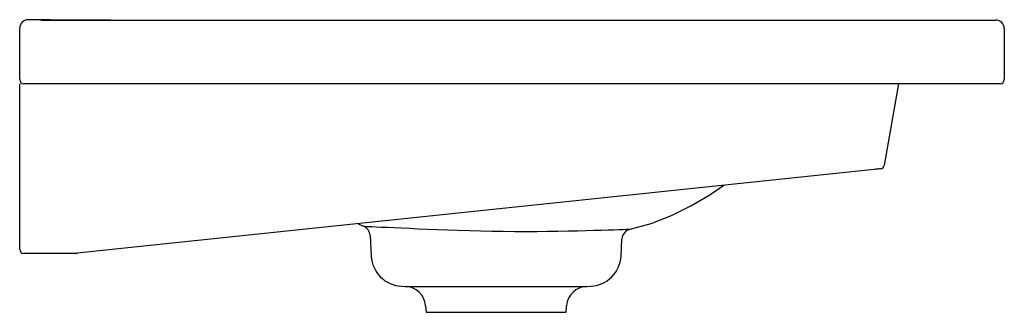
# Model space of a CAD drawing. Header units: millimetres. Extents: x 4787.744 to 4788.209, y 2217.732 to 2217.87.
import ezdxf

# ---------------------------------------------------------------- set-up
doc = ezdxf.new("R2010")
doc.units = ezdxf.units.MM
doc.layers.add('SANINDUSA', color=3, linetype='Continuous')

msp = doc.modelspace()

# ---------------------------------------------------------------- linework, layer by layer
at = {"layer": 'SANINDUSA'}
for p, q in [((4787.75382, 2217.86998), (4788.19882, 2217.86998)), ((4788.19882, 2217.86998), (4788.20482, 2217.86998)), ((4787.74382, 2217.85798), (4787.74382, 2217.86598)), ((4788.20882, 2217.86598), (4788.20882, 2217.84198)), ((4787.74382, 2217.84198), (4787.74382, 2217.85798)), ((4787.74382, 2217.76198), (4787.74382, 2217.83998)), ((4787.75382, 2217.83998), (4787.74582, 2217.83998)), ((4788.19882, 2217.83998), (4787.75382, 2217.83998)), ((4788.15892, 2217.83998), (4788.15214, 2217.80151)), ((4788.20682, 2217.83998), (4788.19882, 2217.83998)), ((4788.14737, 2217.79956), (4787.77092, 2217.75999)), ((4787.90367, 2217.77394), (4787.90625, 2217.77276)), ((4787.90932, 2217.76841), (4787.90983, 2217.75868)), ((4788.0278, 2217.75868), (4788.02822, 2217.76671)), ((4787.74882, 2217.75998), (4787.74582, 2217.75998)), ((4787.77071, 2217.75998), (4787.74882, 2217.75998)), ((4787.77082, 2217.75998), (4787.77071, 2217.75998)), ((4787.92415, 2217.74448), (4787.92602, 2217.74439)), ((4787.92602, 2217.74439), (4788.01161, 2217.74439)), ((4788.01161, 2217.74439), (4788.01348, 2217.74448)), ((4787.93554, 2217.73527), (4787.93582, 2217.73218)), ((4788.00182, 2217.73218), (4788.00209, 2217.73527)), ((4787.93582, 2217.73218), (4788.00182, 2217.73218))]:
    msp.add_line(p, q, dxfattribs=at)
for points in [[(4787.78683, 2217.86998), (4787.7583, 2217.87015), (4787.74782, 2217.87017)], [(4788.18773, 2217.86998), (4788.18827, 2217.87002), (4788.19382, 2217.86998)], [(4788.15038, 2217.79987), (4788.15032, 2217.79987), (4788.15015, 2217.79985), (4788.14988, 2217.79982), (4788.1495, 2217.79978), (4788.14905, 2217.79973), (4788.14853, 2217.79968), (4788.14796, 2217.79962), (4788.14737, 2217.79956)], [(4788.03216, 2217.77134), (4788.04201, 2217.77403), (4788.05163, 2217.77777), (4788.06085, 2217.78236), (4788.06972, 2217.78762), (4788.07634, 2217.79209)], [(4787.90625, 2217.77276), (4787.9066, 2217.77276), (4787.90735, 2217.77272), (4787.90851, 2217.77267), (4787.91013, 2217.77259), (4787.91216, 2217.7725), (4787.91455, 2217.77239), (4787.9173, 2217.77227), (4787.92051, 2217.77212), (4787.92407, 2217.77196), (4787.92787, 2217.77179), (4787.93195, 2217.77161), (4787.93644, 2217.77142), (4787.94117, 2217.77123), (4787.94597, 2217.77104), (4787.95094, 2217.77087), (4787.95621, 2217.77071), (4787.96157, 2217.77057)], [(4788.00721, 2217.77067), (4788.01115, 2217.77077), (4788.01502, 2217.77087), (4788.01854, 2217.77097), (4788.02161, 2217.77106), (4788.02432, 2217.77114), (4788.0267, 2217.77121), (4788.02868, 2217.77127), (4788.03017, 2217.77131), (4788.03126, 2217.77133), (4788.03193, 2217.77135), (4788.03216, 2217.77134)], [(4787.96157, 2217.77057), (4787.96684, 2217.77046), (4787.97213, 2217.77039), (4787.97756, 2217.77035), (4787.98292, 2217.77034), (4787.98806, 2217.77036), (4787.99306, 2217.77041), (4787.99803, 2217.77048), (4788.00278, 2217.77057), (4788.0071, 2217.77067), (4788.00721, 2217.77067)]]:
    msp.add_lwpolyline(points, dxfattribs=at)
for centre, radius, start, end in [((4787.74782, 2217.86618), 0.004, 90, 180), ((4788.20482, 2217.86598), 0.004, 0, 90), ((4787.74582, 2217.84198), 0.002, 180, 270), ((4788.20682, 2217.84198), 0.002, 270, 0), ((4788.15017, 2217.80186), 0.002, 276, 350), ((4787.90433, 2217.76814), 0.005, 2.9999, 67.4639), ((4788.03321, 2217.76645), 0.005, 102.118, 177.0002), ((4787.74582, 2217.76198), 0.002, 180, 270), ((4787.77071, 2217.76198), 0.002, 270, 276), ((4787.92481, 2217.75946), 0.015, 183, 267.4711), ((4788.01282, 2217.75946), 0.015, 272.5289, 357), ((4787.92558, 2217.7344), 0.01, 5, 87.4711), ((4788.01205, 2217.7344), 0.01, 92.5289, 175)]:
    msp.add_arc(centre, radius, start, end, dxfattribs=at)

doc.saveas('drawing.dxf')
